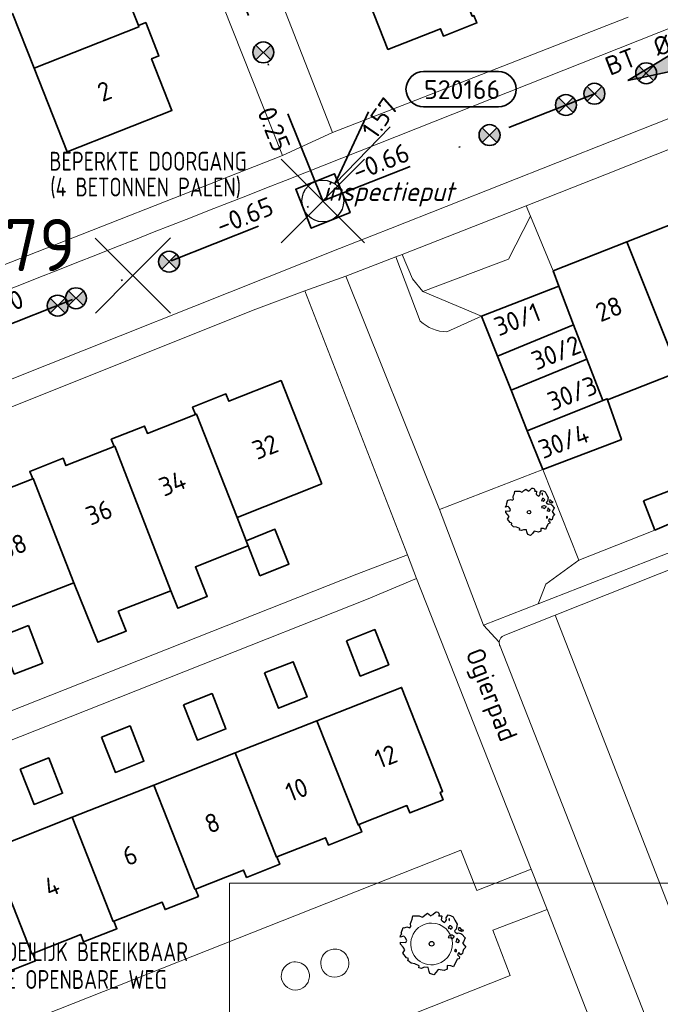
# Model space of a CAD drawing. Header units: metres. Extents: x 152391 to 157968, y 462336 to 467280.
# Tile 252 of 256: x 155052 to 155098, y 464771 to 464842. Entities that reach past the tile are written whole.
import ezdxf
from ezdxf.enums import TextEntityAlignment as Align

# ---------------------------------------------------------------- set-up
doc = ezdxf.new("R2010")
doc.units = ezdxf.units.M
doc.header["$LTSCALE"] = 0.75
doc.header["$PDMODE"] = 3
doc.header["$PDSIZE"] = 3
doc.linetypes.add('RI-VWA_BETON', pattern=[19, 9, -5, 0, -5])
doc.layers.get('0').update_dxf_attribs({"lineweight": 25})
doc.layers.get('defpoints').update_dxf_attribs({"lineweight": 25})
for name, color, linetype, lineweight in [('B-GV-GR-BOOM-S', 252, 'Continuous', 25), ('B-WE-GR-BEPLANTING_CULTUUR_BODEMBEDEKKER-GV', 251, 'Continuous', 18), ('B-WE-GR-BEPLANTING_CULTUUR_HEESTERS-GV', 251, 'Continuous', 18), ('B-WE-GR-GROENVOORZIENING-GV', 251, 'Continuous', 18), ('B-WE-OG-BEBOUWING-GV', 6, 'Continuous', 35), ('B-WE-OG-BEBOUWING-T18', 1, 'Continuous', 18), ('B-WE-OG-TOPOGRAFIE-T18', 1, 'Continuous', 18), ('B-WE-VH-VERHARDING_BETONSTRAATSTEEN-GV', 251, 'Continuous', 18), ('B-WE-VH-VERHARDING_TEGEL-GV', 251, 'Continuous', 18), ('N-OI-RI-BIJZONDERDERHEDEN-T18', 134, 'Continuous', 18), ('N-OI-RI-T50', 130, 'Continuous', 50), ('N-OI-RI-VWA_PUTNUMMER-S @ 0.75', 36, 'Continuous', 35), ('N-OI-RI-VWA_RIOOLPUT_INSPECTIEPUT-S', 36, 'Continuous', 35), ('N-OI-RI-VWA_STROOMRICHTING-S @ 0.75', 36, 'Continuous', 35), ('N-OI-RI-VWA_TRANSPORTLEIDING_BETON_250-G', 36, 'RI-VWA_BETON', 35)]:
    doc.layers.add(name, color=color, linetype=linetype, lineweight=lineweight)
doc.layers.add('inspectieput', color=7, linetype='Continuous', plot=False)
for name, color, linetype, lineweight, plot in [('N-OI-RI-VRIJVERVAL_HULPSTUK-S', 210, 'Continuous', 35, False), ('N-OI-RI-VRIJVERVAL_HULPSTUK-S-GESLOTEN', 190, 'Continuous', 35, False), ('X-XX-AL-TEKENBLAD_HULPLIJN-G', 7, 'Continuous', 18, False)]:
    doc.layers.add(name, color=color, linetype=linetype, lineweight=lineweight, plot=plot)
doc.styles.add('NLCS-ISO', font='isocpeur.ttf')
doc.styles.add('NLCS-ISO-M750-T18', font='NLCS-ISO.ttf', dxfattribs={"height": 1.35})
doc.styles.add('NLCS-ISO-M750-T18_CURSIEF', font='NLCS-ISO.ttf', dxfattribs={"oblique": 15, "height": 1.35})
doc.styles.add('NLCS-ISO-M750-T50', font='NLCS-ISO.ttf', dxfattribs={"height": 3.75})

# ---------------------------------------------------------------- blocks, each defined once
blk = doc.blocks.new('*U142')
at = {"ltscale": 0.1}
blk.add_hatch(color=256, dxfattribs=at).paths.add_polyline_path([(-2.5, 0), (2.5, -0.833), (2.5, 0.833)])
at = {"ltscale": 0.1, "flags": 128}
blk.add_lwpolyline([(-2.5, 0), (2.5, -0.833), (2.5, 0.833)], close=True, dxfattribs=at)
at = {"ltscale": 0.1, "style": 'NLCS-ISO'}
for tag, p in [('BOBL', (-18.461, -3.24)), ('MAT', (-1, -3.74))]:
    blk.add_attdef(tag, text='', height=1.8, dxfattribs=at).set_placement(p, align=Align.BOTTOM_RIGHT)
for tag, p in [('BOBR', (17.515, -3.236)), ('DIA', (1, -3.74))]:
    blk.add_attdef(tag, text='', height=1.8, dxfattribs=at).set_placement(p, align=Align.BOTTOM_LEFT)
at = {"layer": 'defpoints', "ltscale": 0.1, "style": 'NLCS-ISO', "flags": 1}
blk.add_attdef('JVA', text='', height=1.8, dxfattribs=at).set_placement((0, -1), align=Align.TOP_CENTER)
blk = doc.blocks.new('*U143')
at = {"ltscale": 0.1}
blk.add_hatch(color=256, dxfattribs=at).paths.add_polyline_path([(-2.5, 0), (2.5, -0.833), (2.5, 0.833)])
at = {"ltscale": 0.1, "flags": 128}
blk.add_lwpolyline([(-2.5, 0), (2.5, -0.833), (2.5, 0.833)], close=True, dxfattribs=at)
at = {"ltscale": 0.1, "style": 'NLCS-ISO'}
for tag, p in [('MAT', (-1, 0.5)), ('BOBL', (-24.572, 0))]:
    blk.add_attdef(tag, text='', height=1.8, dxfattribs=at).set_placement(p, align=Align.BOTTOM_RIGHT)
for tag, p in [('DIA', (1, 0.5)), ('BOBR', (23.626, -0.008))]:
    blk.add_attdef(tag, text='', height=1.8, dxfattribs=at).set_placement(p, align=Align.BOTTOM_LEFT)
at = {"layer": 'defpoints', "ltscale": 0.1, "style": 'NLCS-ISO', "flags": 1}
blk.add_attdef('JVA', text='', height=1.8, dxfattribs=at).set_placement((0, -1), align=Align.TOP_CENTER)
blk = doc.blocks.new('*U145')
at = {"ltscale": 0.1}
blk.add_hatch(color=256, dxfattribs=at).paths.add_polyline_path([(-2.5, 0), (2.5, -0.833), (2.5, 0.833)])
at = {"ltscale": 0.1, "flags": 128}
blk.add_lwpolyline([(-2.5, 0), (2.5, -0.833), (2.5, 0.833)], close=True, dxfattribs=at)
at = {"ltscale": 0.1, "style": 'NLCS-ISO'}
for tag, p in [('MAT', (-1, 0.5)), ('BOBL', (-27.172, 0))]:
    blk.add_attdef(tag, text='', height=1.8, dxfattribs=at).set_placement(p, align=Align.BOTTOM_RIGHT)
for tag, p in [('DIA', (1, 0.5)), ('BOBR', (26.226, -0.01))]:
    blk.add_attdef(tag, text='', height=1.8, dxfattribs=at).set_placement(p, align=Align.BOTTOM_LEFT)
at = {"layer": 'defpoints', "ltscale": 0.1, "style": 'NLCS-ISO', "flags": 1}
blk.add_attdef('JVA', text='', height=1.8, dxfattribs=at).set_placement((0, -1), align=Align.TOP_CENTER)
blk = doc.blocks.new('B-SRI-PUT_VWA-SO')
at = {"flags": 128}
blk.add_lwpolyline([(-2, 2), (2, 2), (2, -2), (-2, -2)], close=True, dxfattribs=at)
at = {"lineweight": -3, "flags": 128}
blk.add_lwpolyline([(2, -2), (2, 2), (-2, 2), (-2, -2)], close=True, dxfattribs=at)
at = {"lineweight": -3}
blk.add_circle((0, 0), 2, dxfattribs=at)
blk = doc.blocks.new('*U188')
for q in [(4.381, 8.522), (6.436, 7.099)]:
    blk.add_line((1.139, 1.644), q)
blk.add_lwpolyline([(16.81, 12.391), (9.652, 12.391, 1), (9.652, 9.007), (16.81, 9.007, 1)], format="xyb", close=True)
at = {"ltscale": 0.1, "style": 'NLCS-ISO'}
blk.add_attdef('PUTHGT', text='', height=1.8, rotation=55.29903, dxfattribs=at).set_placement((4.331, 6.304), align=Align.MIDDLE_LEFT)
blk.add_attdef('PUTNR', text='', height=1.8, dxfattribs=at).set_placement((13.333, 10.667), align=Align.MIDDLE_CENTER)
blk = doc.blocks.new('SRI-HULP')
h = blk.add_hatch(color=256)
h.dxf.hatch_style = 1
h.paths.add_polyline_path([(-0.707, 0.707, 0.198912), (-1, 0, 0.198912), (-0.707, -0.707), (0, 0)])
h = blk.add_hatch(color=256)
h.dxf.hatch_style = 1
h.paths.add_polyline_path([(1, 0, 0.198912), (0.707, 0.707), (0, 0), (0.707, -0.707, 0.198912)])
for p, q in [((-0.707, 0.707), (0.707, -0.707)), ((-0.707, -0.707), (0.707, 0.707))]:
    blk.add_line(p, q)
blk.add_circle((0, 0), 1)
blk = doc.blocks.new('SRI-HULP-B')
blk.add_line((-5.43, 5.4), (5.4, -5.4))
at = {"flags": 128}
blk.add_lwpolyline([(5.38, 5.42), (0, 0), (-5.4, -5.4)], dxfattribs=at)
blk = doc.blocks.new('ACMAP_ANN_TEMPLATE_type knoop')
at = {"layer": 'defpoints', "style": 'NLCS-ISO-M750-T18_CURSIEF', "oblique": 15}
blk.add_attdef('type_knoop', (0, 0), '', height=1.35, dxfattribs=at)
blk = doc.blocks.new('SGR-BOOM_21_30')
at = {"linetype": 'Continuous'}
for p, q in [((-1.051, 1.335), (-1.016, 1.499)), ((-1.016, 1.499), (-0.668, 1.499)), ((-0.668, 1.499), (-0.516, 1.433)), ((-0.516, 1.433), (-0.47, 1.45)), ((-0.47, 1.45), (-0.365, 1.548)), ((-0.365, 1.548), (-0.226, 1.647)), ((-0.226, 1.647), (-0.133, 1.581)), ((-0.133, 1.581), (-0.063, 1.515)), ((-0.063, 1.515), (0.065, 1.581)), ((0.065, 1.581), (0.205, 1.712)), ((0.205, 1.712), (0.263, 1.729)), ((0.263, 1.729), (0.333, 1.696)), ((0.333, 1.696), (0.391, 1.647)), ((0.402, 1.532), (0.379, 1.499)), ((0.379, 1.499), (0.53, 1.515)), ((0.391, 1.647), (0.402, 1.532)), ((0.542, 1.483), (0.507, 1.285)), ((0.53, 1.515), (0.542, 1.483)), ((0.786, 1.4), (0.891, 1.565)), ((0.891, 1.565), (1.019, 1.532)), ((1.019, 1.532), (1.158, 1.45)), ((1.158, 1.45), (1.251, 1.269)), ((-1.633, 0.579), (-1.528, 0.875)), ((-1.528, 0.875), (-1.458, 0.858)), ((-1.458, 0.858), (-1.342, 0.908)), ((-1.342, 0.908), (-1.179, 0.858)), ((-1.179, 0.858), (-1.121, 0.924)), ((-1.133, 1.088), (-1.109, 1.187)), ((-1.121, 0.924), (-1.133, 1.088)), ((-1.109, 1.187), (-1.051, 1.335)), ((0.507, 1.285), (0.565, 1.236)), ((0.565, 1.236), (0.693, 1.154)), ((0.693, 1.154), (0.751, 1.203)), ((0.751, 1.203), (0.798, 1.285)), ((0.798, 1.285), (0.786, 1.4)), ((0.937, 0.908), (0.891, 0.875)), ((0.891, 0.875), (0.926, 0.825)), ((0.972, 1.368), (0.926, 1.335)), ((0.926, 1.335), (0.949, 1.253)), ((0.926, 0.825), (0.984, 0.842)), ((0.972, 0.973), (0.937, 0.908)), ((0.949, 1.253), (0.961, 1.236)), ((0.961, 1.269), (0.972, 1.368)), ((1.03, 0.973), (0.972, 0.973)), ((0.984, 0.842), (1.03, 0.776)), ((1.077, 0.94), (1.03, 0.973)), ((1.03, 0.776), (1.077, 0.842)), ((1.124, 0.875), (1.077, 0.94)), ((1.077, 0.842), (1.124, 0.875)), ((1.321, 0.793), (1.228, 0.694)), ((1.251, 1.269), (1.379, 1.055)), ((1.379, 1.055), (1.321, 0.793)), ((1.472, 0.858), (1.438, 0.809)), ((1.438, 0.809), (1.461, 0.743)), ((1.461, 0.743), (1.531, 0.694)), ((1.542, 0.858), (1.472, 0.858)), ((1.531, 0.727), (1.635, 0.678)), ((1.531, 0.694), (1.542, 0.727)), ((1.624, 0.76), (1.542, 0.858)), ((1.728, 0.71), (1.624, 0.76)), ((1.635, 0.678), (1.728, 0.71)), ((-1.703, 0.365), (-1.656, 0.48)), ((-1.493, 0.415), (-1.703, 0.365)), ((-1.679, -0.029), (-1.668, 0.086)), ((-1.668, 0.086), (-1.389, 0.07)), ((-1.656, 0.48), (-1.598, 0.53)), ((-1.598, 0.53), (-1.633, 0.579)), ((-1.423, 0.333), (-1.493, 0.415)), ((-1.33, 0.185), (-1.423, 0.333)), ((-1.389, 0.07), (-1.33, 0.185)), ((0.926, 0.415), (0.891, 0.333)), ((0.891, 0.333), (1.03, 0.316)), ((1.054, 0.464), (0.926, 0.415)), ((1.03, 0.316), (1.112, 0.251)), ((1.112, 0.464), (1.054, 0.464)), ((1.217, 0.398), (1.112, 0.464)), ((1.112, 0.251), (1.205, 0.365)), ((1.205, 0.365), (1.24, 0.415)), ((1.228, 0.694), (1.275, 0.628)), ((1.275, 0.628), (1.379, 0.563)), ((1.344, 0.185), (1.31, 0.103)), ((1.434, 0.049), (1.31, 0.103)), ((1.356, 0.3), (1.344, 0.234)), ((1.344, 0.234), (1.344, 0.185)), ((1.426, 0.234), (1.356, 0.3)), ((1.379, 0.563), (1.438, 0.595)), ((1.472, 0.201), (1.426, 0.234)), ((1.434, 0.049), (1.507, 0.136)), ((1.438, 0.595), (1.565, 0.563)), ((1.507, 0.136), (1.472, 0.201)), ((1.565, 0.563), (1.635, 0.513)), ((1.635, 0.513), (1.81, 0.316)), ((1.717, 0.103), (1.67, 0.037)), ((1.67, 0.037), (1.763, -0.094)), ((1.81, 0.316), (1.717, 0.103)), ((-1.54, -0.177), (-1.679, -0.029)), ((-1.551, -0.505), (-1.493, -0.423)), ((-1.354, -0.752), (-1.551, -0.505)), ((-1.435, -0.324), (-1.54, -0.177)), ((-1.493, -0.423), (-1.435, -0.324)), ((1.286, -0.292), (1.24, -0.357)), ((1.24, -0.357), (1.251, -0.423)), ((1.263, -0.423), (1.333, -0.407)), ((1.333, -0.341), (1.286, -0.292)), ((1.333, -0.407), (1.333, -0.341)), ((1.461, -0.472), (1.391, -0.587)), ((1.391, -0.587), (1.426, -0.637)), ((1.426, -0.637), (1.496, -0.702)), ((1.577, -0.587), (1.461, -0.472)), ((1.496, -0.702), (1.484, -0.801)), ((1.658, -0.522), (1.577, -0.587)), ((1.682, -0.423), (1.658, -0.522)), ((1.717, -0.308), (1.682, -0.423)), ((1.845, -0.177), (1.717, -0.308)), ((1.763, -0.094), (1.845, -0.177)), ((-1.249, -0.784), (-1.354, -0.752)), ((-1.272, -0.899), (-1.249, -0.784)), ((-1.109, -1.047), (-1.272, -0.899)), ((-0.912, -1.08), (-1.109, -1.047)), ((-0.668, -1.179), (-0.912, -1.08)), ((-0.679, -1.294), (-0.668, -1.179)), ((-0.551, -1.326), (-0.679, -1.294)), ((-0.4, -1.261), (-0.551, -1.326)), ((-0.191, -1.277), (-0.4, -1.261)), ((-0.156, -1.425), (-0.191, -1.277)), ((0.356, -1.376), (0.251, -1.524)), ((0.682, -1.441), (0.356, -1.376)), ((0.833, -1.359), (0.682, -1.441)), ((0.844, -1.162), (0.833, -1.359)), ((1.03, -1.179), (0.844, -1.162)), ((1.182, -1.244), (1.03, -1.179)), ((1.286, -1.014), (1.182, -1.244)), ((1.356, -0.883), (1.286, -1.014)), ((1.368, -0.834), (1.356, -0.883)), ((1.484, -0.801), (1.368, -0.834)), ((-0.133, -1.491), (-0.156, -1.425)), ((-0.098, -1.606), (-0.133, -1.491)), ((0.112, -1.671), (-0.098, -1.606)), ((0.251, -1.524), (0.112, -1.671))]:
    blk.add_line(p, q, dxfattribs=at)
blk.add_circle((0, 0), 0.126, dxfattribs=at)
blk = doc.blocks.new('SGR-BOOM_31_50')
at = {"linetype": 'Continuous'}
for p, q in [((-0.487, 2.064), (-0.301, 2.196)), ((-0.301, 2.196), (-0.177, 2.108)), ((0.087, 2.108), (0.273, 2.283)), ((0.273, 2.283), (0.351, 2.305)), ((0.351, 2.305), (0.444, 2.261)), ((0.444, 2.261), (0.521, 2.196)), ((0.521, 2.196), (0.537, 2.042)), ((-1.51, 1.451), (-1.479, 1.582)), ((-1.495, 1.232), (-1.51, 1.451)), ((-1.479, 1.582), (-1.402, 1.78)), ((-1.402, 1.78), (-1.355, 1.999)), ((-1.355, 1.999), (-0.89, 1.999)), ((-0.89, 1.999), (-0.688, 1.911)), ((-0.688, 1.911), (-0.626, 1.933)), ((-0.626, 1.933), (-0.487, 2.064)), ((-0.177, 2.108), (-0.084, 2.02)), ((-0.084, 2.02), (0.087, 2.108)), ((0.537, 2.042), (0.506, 1.999)), ((0.506, 1.999), (0.707, 2.02)), ((0.723, 1.977), (0.676, 1.714)), ((0.676, 1.714), (0.754, 1.648)), ((0.707, 2.02), (0.723, 1.977)), ((0.754, 1.648), (0.924, 1.539)), ((0.924, 1.539), (1.002, 1.604)), ((1.002, 1.604), (1.064, 1.714)), ((1.048, 1.867), (1.188, 2.086)), ((1.064, 1.714), (1.048, 1.867)), ((1.188, 2.086), (1.358, 2.042)), ((1.296, 1.823), (1.234, 1.78)), ((1.234, 1.78), (1.265, 1.67)), ((1.265, 1.67), (1.281, 1.648)), ((1.281, 1.692), (1.296, 1.823)), ((1.358, 2.042), (1.545, 1.933)), ((1.545, 1.933), (1.669, 1.692)), ((1.669, 1.692), (1.839, 1.407)), ((-2.177, 0.772), (-2.038, 1.166)), ((-2.131, 0.706), (-2.177, 0.772)), ((-2.038, 1.166), (-1.944, 1.144)), ((-1.944, 1.144), (-1.789, 1.21)), ((-1.789, 1.21), (-1.572, 1.144)), ((-1.572, 1.144), (-1.495, 1.232)), ((1.25, 1.21), (1.188, 1.166)), ((1.188, 1.166), (1.234, 1.101)), ((1.234, 1.101), (1.312, 1.122)), ((1.296, 1.298), (1.25, 1.21)), ((1.374, 1.298), (1.296, 1.298)), ((1.312, 1.122), (1.374, 1.035)), ((1.436, 1.254), (1.374, 1.298)), ((1.374, 1.035), (1.436, 1.122)), ((1.498, 1.166), (1.436, 1.254)), ((1.436, 1.122), (1.498, 1.166)), ((1.762, 1.057), (1.638, 0.925)), ((1.638, 0.925), (1.7, 0.838)), ((1.7, 0.838), (1.839, 0.75)), ((1.839, 1.407), (1.762, 1.057)), ((1.839, 0.75), (1.917, 0.794)), ((1.963, 1.144), (1.917, 1.079)), ((1.917, 1.079), (1.948, 0.991)), ((1.917, 0.794), (2.087, 0.75)), ((1.948, 0.991), (2.041, 0.925)), ((2.056, 1.144), (1.963, 1.144)), ((2.041, 0.969), (2.18, 0.903)), ((2.041, 0.925), (2.056, 0.969)), ((2.165, 1.013), (2.056, 1.144)), ((2.087, 0.75), (2.18, 0.684)), ((2.304, 0.947), (2.165, 1.013)), ((2.18, 0.903), (2.304, 0.947)), ((-2.27, 0.487), (-2.208, 0.641)), ((-1.991, 0.553), (-2.27, 0.487)), ((-2.239, -0.038), (-2.224, 0.115)), ((-2.224, 0.115), (-1.851, 0.093)), ((-2.208, 0.641), (-2.131, 0.706)), ((-1.898, 0.444), (-1.991, 0.553)), ((-1.774, 0.246), (-1.898, 0.444)), ((-1.851, 0.093), (-1.774, 0.246)), ((1.234, 0.553), (1.188, 0.444)), ((1.188, 0.444), (1.374, 0.422)), ((1.405, 0.619), (1.234, 0.553)), ((1.374, 0.422), (1.483, 0.334)), ((1.483, 0.619), (1.405, 0.619)), ((1.622, 0.531), (1.483, 0.619)), ((1.483, 0.334), (1.607, 0.487)), ((1.607, 0.487), (1.653, 0.553)), ((1.793, 0.246), (1.746, 0.137)), ((1.911, 0.065), (1.746, 0.137)), ((1.808, 0.4), (1.793, 0.312)), ((1.793, 0.312), (1.793, 0.246)), ((1.901, 0.312), (1.808, 0.4)), ((1.963, 0.268), (1.901, 0.312)), ((1.911, 0.065), (2.01, 0.181)), ((2.01, 0.181), (1.963, 0.268)), ((2.18, 0.684), (2.413, 0.422)), ((2.289, 0.137), (2.227, 0.049)), ((2.227, 0.049), (2.351, -0.126)), ((2.413, 0.422), (2.289, 0.137)), ((-2.053, -0.235), (-2.239, -0.038)), ((-2.069, -0.673), (-1.991, -0.564)), ((-1.805, -1.002), (-2.069, -0.673)), ((-1.913, -0.433), (-2.053, -0.235)), ((-1.991, -0.564), (-1.913, -0.433)), ((1.715, -0.389), (1.653, -0.476)), ((1.653, -0.476), (1.669, -0.564)), ((1.684, -0.564), (1.777, -0.542)), ((1.777, -0.454), (1.715, -0.389)), ((1.777, -0.542), (1.777, -0.454)), ((1.948, -0.63), (1.855, -0.783)), ((2.103, -0.783), (1.948, -0.63)), ((2.211, -0.695), (2.103, -0.783)), ((2.242, -0.564), (2.211, -0.695)), ((2.289, -0.411), (2.242, -0.564)), ((2.459, -0.235), (2.289, -0.411)), ((2.351, -0.126), (2.459, -0.235)), ((-1.665, -1.046), (-1.805, -1.002)), ((-1.696, -1.199), (-1.665, -1.046)), ((-1.479, -1.396), (-1.696, -1.199)), ((-1.216, -1.44), (-1.479, -1.396)), ((1.715, -1.352), (1.576, -1.659)), ((1.808, -1.177), (1.715, -1.352)), ((1.824, -1.112), (1.808, -1.177)), ((1.979, -1.068), (1.824, -1.112)), ((1.855, -0.783), (1.901, -0.849)), ((1.901, -0.849), (1.994, -0.936)), ((1.994, -0.936), (1.979, -1.068)), ((-0.89, -1.571), (-1.216, -1.44)), ((-0.906, -1.725), (-0.89, -1.571)), ((-0.735, -1.769), (-0.906, -1.725)), ((-0.533, -1.681), (-0.735, -1.769)), ((-0.254, -1.703), (-0.533, -1.681)), ((-0.208, -1.9), (-0.254, -1.703)), ((-0.177, -1.988), (-0.208, -1.9)), ((-0.13, -2.141), (-0.177, -1.988)), ((0.335, -2.031), (0.149, -2.229)), ((0.475, -1.834), (0.335, -2.031)), ((0.909, -1.922), (0.475, -1.834)), ((1.11, -1.812), (0.909, -1.922)), ((1.126, -1.55), (1.11, -1.812)), ((1.374, -1.571), (1.126, -1.55)), ((1.576, -1.659), (1.374, -1.571)), ((0.149, -2.229), (-0.13, -2.141))]:
    blk.add_line(p, q, dxfattribs=at)
blk.add_circle((0, 0), 0.169, dxfattribs=at)

msp = doc.modelspace()

# ---------------------------------------------------------------- linework, layer by layer
at = {"layer": 'B-WE-GR-BEPLANTING_CULTUUR_BODEMBEDEKKER-GV'}
for points in [[(155081.902, 464777.188, 1.048832), (155082.043, 464774.199)], [(155082.043, 464774.199, 0.953839), (155081.902, 464777.188)], [(155075.957, 464774.249, 1.046029), (155073.936, 464774.287)], [(155073.125, 464773.324, 1.04601), (155071.104, 464773.362)], [(155073.936, 464774.287, 0.954961), (155075.957, 464774.249)], [(155071.104, 464773.362, 0.954979), (155073.125, 464773.324)]]:
    msp.add_lwpolyline(points, format="xyb", dxfattribs=at)
at = {"layer": 'B-WE-GR-BEPLANTING_CULTUUR_HEESTERS-GV'}
for points in [[(155089.877, 464809.77), (155082.476, 464806.879), (155085.616, 464798.574), (155089.56, 464800.116), (155090.106, 464801.532), (155092.473, 464803.258)], [(155101.571, 464806.955), (155097.92, 464805.41), (155092.473, 464803.258), (155090.106, 464801.532), (155089.56, 464800.116), (155102.319, 464805.104)]]:
    msp.add_lwpolyline(points, close=True, dxfattribs=at)
at = {"layer": 'B-WE-GR-GROENVOORZIENING-GV'}
msp.add_lwpolyline([(155087.417, 464824.872), (155088.992, 464827.968), (155088.688, 464828.696), (155079.794, 464825.206), (155080.537, 464823.445), (155081.275, 464822.555)], close=True, dxfattribs=at)
at = {"layer": 'B-WE-OG-BEBOUWING-GV'}
for points in [[(155075.869, 464847.29), (155078.76, 464839.937), (155082.543, 464841.421), (155082.751, 464840.891), (155085.152, 464841.833), (155084.944, 464842.363), (155084.82, 464842.315), (155081.938, 464849.661)], [(155058.525, 464847.531), (155058.573, 464847.409), (155051.036, 464844.437), (155050.962, 464844.624), (155046.685, 464842.938), (155047.522, 464840.822), (155051.797, 464842.507), (155053.347, 464838.576), (155060.884, 464841.548), (155060.845, 464841.647), (155059.467, 464845.142), (155059.997, 464845.351), (155059.056, 464847.74)], [(155055.716, 464832.567), (155063.253, 464835.54), (155061.787, 464839.258), (155062.317, 464839.467), (155061.375, 464841.856), (155060.845, 464841.647), (155060.884, 464841.548), (155053.347, 464838.576)], [(155101.409, 464828.275), (155095.912, 464826.103), (155099.656, 464816.789), (155105.159, 464818.964)], [(155092.098, 464820.164), (155093.047, 464817.693), (155094.188, 464814.724), (155094.501, 464814.85), (155094.531, 464814.764), (155099.656, 464816.789), (155095.912, 464826.103), (155090.641, 464824.02), (155091.04, 464822.919)], [(155085.489, 464820.776), (155086.632, 464817.909), (155092.098, 464820.164), (155091.04, 464822.919)], [(155092.098, 464820.164), (155086.632, 464817.909), (155087.605, 464815.47), (155093.047, 464817.693)], [(155088.77, 464812.547), (155094.188, 464814.724), (155093.047, 464817.693), (155087.605, 464815.47)], [(155074.026, 464808.723), (155071.088, 464816.144), (155067.336, 464814.663), (155067.126, 464815.193), (155064.734, 464814.248), (155064.943, 464813.718), (155065.005, 464813.743), (155067.939, 464806.313)], [(155089.877, 464809.77), (155095.379, 464811.857), (155095.527, 464811.913), (155094.531, 464814.764), (155094.501, 464814.85), (155094.188, 464814.724), (155088.77, 464812.547)], [(155068.585, 464804.647), (155067.925, 464806.308), (155067.939, 464806.313), (155065.005, 464813.743), (155064.943, 464813.718), (155061.489, 464812.354), (155061.279, 464812.884), (155058.887, 464811.939), (155059.096, 464811.409), (155059.146, 464811.429), (155063.18, 464801.055), (155063.664, 464799.803), (155065.785, 464800.646), (155064.941, 464802.768), (155068.732, 464804.276)], [(155059.4, 464799.594), (155063.18, 464801.055), (155059.146, 464811.429), (155059.096, 464811.409), (155055.642, 464810.046), (155055.432, 464810.576), (155053.039, 464809.631), (155053.249, 464809.101), (155053.286, 464809.116), (155056.205, 464801.619), (155057.923, 464797.359), (155059.973, 464798.156)], [(155053.249, 464809.101), (155049.757, 464807.722), (155049.548, 464808.252), (155047.155, 464807.308), (155047.364, 464806.778), (155047.426, 464806.802), (155050.355, 464799.385), (155056.205, 464801.619), (155053.286, 464809.116)], [(155097.122, 464807.511), (155097.92, 464805.41), (155101.571, 464806.955), (155100.823, 464808.956)], [(155069.57, 464802.136), (155071.656, 464802.973), (155070.652, 464805.476), (155068.585, 464804.647), (155068.732, 464804.276)], [(155052.947, 464798.565), (155050.869, 464797.737), (155050.983, 464797.437), (155051.923, 464795.066), (155053.972, 464795.864)], [(155075.777, 464797.461), (155076.773, 464794.931), (155078.82, 464795.736), (155077.824, 464798.266)], [(155069.91, 464795.152), (155070.906, 464792.622), (155072.953, 464793.428), (155071.958, 464795.958)], [(155076.667, 464784.264), (155080.127, 464785.632), (155080.336, 464785.101), (155082.726, 464786.046), (155082.517, 464786.576), (155082.683, 464786.642), (155079.74, 464794.109), (155073.662, 464791.715), (155076.615, 464784.244)], [(155064.09, 464792.862), (155065.086, 464790.332), (155067.133, 464791.138), (155066.137, 464793.667)], [(155058.194, 464790.542), (155059.189, 464788.012), (155061.237, 464788.818), (155060.241, 464791.347)], [(155073.662, 464791.715), (155067.801, 464789.404), (155070.756, 464781.928), (155070.789, 464781.941), (155074.277, 464783.319), (155074.486, 464782.789), (155076.877, 464783.734), (155076.667, 464784.264), (155076.615, 464784.244)], [(155067.801, 464789.404), (155061.94, 464787.094), (155064.898, 464779.612), (155064.94, 464779.629), (155068.399, 464780.996), (155068.609, 464780.466), (155070.999, 464781.411), (155070.789, 464781.941), (155070.756, 464781.928)], [(155052.351, 464788.242), (155053.346, 464785.713), (155053.35, 464785.714), (155055.393, 464786.518), (155054.398, 464789.048), (155052.355, 464788.244)], [(155064.94, 464779.629), (155064.898, 464779.612), (155061.94, 464787.094), (155056.079, 464784.784), (155059.039, 464777.296), (155059.086, 464777.315), (155062.55, 464778.684), (155062.759, 464778.154), (155065.149, 464779.099)], [(155053.253, 464775.009), (155056.696, 464776.37), (155056.905, 464775.84), (155059.295, 464776.785), (155059.086, 464777.315), (155059.039, 464777.296), (155056.079, 464784.784), (155050.217, 464782.475), (155053.18, 464774.98)], [(155044.155, 464780.085), (155047.112, 464772.582), (155050.863, 464774.064), (155051.072, 464773.534), (155053.462, 464774.479), (155053.253, 464775.009), (155053.18, 464774.98), (155050.217, 464782.475)]]:
    msp.add_lwpolyline(points, close=True, dxfattribs=at)
at = {"layer": 'B-WE-VH-VERHARDING_BETONSTRAATSTEEN-GV'}
for points in [[(155018.509, 464815.906), (155022.837, 464804.753), (155075.286, 464825.637), (155078.944, 464827.079), (155098.949, 464834.967), (155149.741, 464854.995), (155174.972, 464864.784), (155179.649, 464866.418), (155181.154, 464866.78), (155182.559, 464866.804), (155193.207, 464866.075), (155200.195, 464865.568), (155200.739, 464871.506), (155194.077, 464871.96), (155180.831, 464873.058), (155179.426, 464872.996), (155178.306, 464872.746), (155128.099, 464852.894), (155128.089, 464852.89), (155114.004, 464847.486), (155112.938, 464847.003), (155096.711, 464840.559), (155071.418, 464830.515)], [(155081.275, 464822.555), (155080.537, 464823.445), (155079.794, 464825.206), (155079.332, 464825.03), (155081.087, 464820.415)], [(155082.994, 464819.64), (155085.489, 464820.776), (155081.275, 464822.555)], [(155122.227, 464804.844), (155123.065, 464805.173), (155132.453, 464781.733), (155132.676, 464781.176), (155138.306, 464783.429), (155138.039, 464784.108), (155126.492, 464813.497), (155090.781, 464799.308), (155102.181, 464770.099), (155101.818, 464769.833)], [(155101.818, 464769.833), (155102.181, 464770.099), (155090.781, 464799.308), (155087.166, 464797.872)], [(155086.815, 464797.073), (155097.734, 464769.256)]]:
    msp.add_lwpolyline(points, dxfattribs=at)
for points in [[(155071.418, 464830.515, 0.002986), (155027.834, 464813.221)], [(155081.087, 464820.415, 0.173659), (155082.994, 464819.64)], [(155087.166, 464797.872, 0.209124), (155086.815, 464797.573)], [(155086.758, 464797.37, 0.137507), (155086.815, 464797.073)], [(155086.815, 464797.573, 0.093167), (155086.758, 464797.37)]]:
    msp.add_lwpolyline(points, format="xyb", dxfattribs=at)
msp.add_lwpolyline([(155085.489, 464820.776), (155091.04, 464822.919), (155090.641, 464824.02), (155088.992, 464827.968), (155087.417, 464824.872), (155081.275, 464822.555)], close=True, dxfattribs=at)
at = {"layer": 'B-WE-VH-VERHARDING_TEGEL-GV'}
for points in [[(155050.563, 464895.352), (155049.901, 464897.179), (155043.037, 464914.762), (155041.297, 464914.059), (155039.059, 464913.153), (155040.906, 464908.505), (155069.013, 464837.796), (155071.194, 464832.308), (155074.789, 464833.961), (155068.07, 464851.149), (155067.35, 464852.96), (155059.586, 464872.863), (155058.266, 464875.823), (155057.219, 464878.526)], [(155041.655, 464786.356), (155077.221, 464800.435), (155080.821, 464801.93), (155080.173, 464803.632), (155076.523, 464802.235), (155040.919, 464788.179), (155040.968, 464787.979), (155034.769, 464785.538), (155035.415, 464783.885)], [(155048.697, 464768.467), (155042.445, 464765.975), (155043.492, 464763.272), (155044.79, 464759.872), (155045.935, 464756.97), (155052.236, 464759.412), (155087.541, 464773.42), (155086.294, 464776.671), (155090.195, 464778.166), (155089.047, 464781.068), (155085.147, 464779.523), (155084.001, 464782.425)]]:
    msp.add_lwpolyline(points, close=True, dxfattribs=at)
for points in [[(155201.401, 464860.612), (155201.681, 464864.297), (155201.763, 464865.38), (155201.461, 464865.401), (155200.195, 464865.568), (155193.207, 464866.075), (155182.559, 464866.804), (155181.154, 464866.78), (155179.649, 464866.418), (155174.972, 464864.784), (155149.741, 464854.995), (155098.949, 464834.967), (155078.944, 464827.079), (155075.286, 464825.637), (155022.837, 464804.753), (155023.539, 464802.952), (155027.289, 464804.448), (155033.44, 464806.94)], [(155033.44, 464806.94), (155069.094, 464821.197), (155072.795, 464822.592), (155075.741, 464823.654), (155079.332, 464825.03), (155079.794, 464825.206), (155088.688, 464828.696), (155094.347, 464830.916), (155099.71, 464833.064), (155122.245, 464842.092), (155151.654, 464853.646), (155153.654, 464854.444), (155174.806, 464862.618), (155179.557, 464864.262)], [(155071.418, 464830.515), (155096.711, 464840.559), (155112.938, 464847.003), (155114.004, 464847.486)], [(155096.026, 464842.26), (155080.208, 464836.079), (155074.789, 464833.961), (155071.194, 464832.308), (155050.317, 464824.119), (155049.496, 464826.097), (155047.589, 464825.336), (155048.466, 464823.214), (155046.612, 464822.521), (155044.602, 464821.734), (155023.776, 464813.583), (155024.309, 464812.216)], [(155086.758, 464797.37), (155085.616, 464798.574), (155082.476, 464806.879), (155075.741, 464823.654), (155072.795, 464822.592), (155080.173, 464803.632), (155080.821, 464801.93)], [(155087.166, 464797.872), (155090.781, 464799.308), (155126.492, 464813.497), (155130.061, 464814.915)], [(155108.071, 464809.447), (155107.221, 464809.198), (155108.019, 464807.297), (155103.168, 464805.403), (155102.47, 464807.254), (155101.571, 464806.955), (155102.319, 464805.104), (155089.56, 464800.116), (155085.616, 464798.574), (155086.758, 464797.37)], [(155080.821, 464801.93), (155089.047, 464781.068), (155090.195, 464778.166), (155094.374, 464767.451), (155098.228, 464768.909)], [(155097.734, 464769.256), (155086.815, 464797.073)]]:
    msp.add_lwpolyline(points, dxfattribs=at)
for points in [[(155027.834, 464813.221, -0.002986), (155071.418, 464830.515)], [(155086.815, 464797.573, -0.209124), (155087.166, 464797.872)], [(155086.815, 464797.073, -0.137507), (155086.758, 464797.37)], [(155086.758, 464797.37, -0.093167), (155086.815, 464797.573)], [(155082.043, 464774.199, -1.048832), (155081.902, 464777.188)], [(155081.902, 464777.188, -0.953839), (155082.043, 464774.199)], [(155073.936, 464774.287, -1.046029), (155075.957, 464774.249)], [(155071.104, 464773.362, -1.04601), (155073.125, 464773.324)], [(155075.957, 464774.249, -0.954961), (155073.936, 464774.287)], [(155073.125, 464773.324, -0.954979), (155071.104, 464773.362)]]:
    msp.add_lwpolyline(points, format="xyb", dxfattribs=at)
at = {"layer": 'inspectieput'}
msp.add_point((155074.09, 464829.05), dxfattribs=at)
at = {"layer": 'N-OI-RI-VWA_TRANSPORTLEIDING_BETON_250-G'}
for p, q in [((155074.09, 464829.05), (155058.59, 464867.76)), ((155074.09, 464829.05), (155121.4, 464847.73)), ((155023.14, 464808.97), (155074.09, 464829.05))]:
    msp.add_line(p, q, dxfattribs=at)
at = {"layer": 'X-XX-AL-TEKENBLAD_HULPLIJN-G', "flags": 128}
msp.add_lwpolyline([(155367.39, 464780.044), (155311.783, 464780.044), (155311.783, 464780.044), (155067.39, 464780.044), (155067.39, 464544.346), (155067.39, 464544.346), (155067.39, 464349.544), (155225.909, 464349.544), (155225.909, 464440.363), (155367.39, 464440.363)], close=True, dxfattribs=at)
at = {"layer": 'X-XX-AL-TEKENBLAD_HULPLIJN-G', "transparency": 33554559, "flags": 128}
msp.add_lwpolyline([(155367.39, 464780.044), (155311.783, 464780.044), (155311.783, 464780.044), (155067.39, 464780.044), (155067.39, 464544.346), (155067.39, 464544.346), (155067.39, 464349.544), (155225.909, 464349.544), (155225.909, 464440.363), (155367.39, 464440.363)], close=True, dxfattribs=at)

# ---------------------------------------------------------------- block references
at = {"layer": 'B-GV-GR-BOOM-S', "transparency": 33554559}
for name, p in [('SGR-BOOM_21_30', (155088.9, 464806.7)), ('SGR-BOOM_31_50', (155081.9, 464775.7))]:
    msp.add_blockref(name, p, dxfattribs=at)
at = {"layer": 'defpoints'}
msp.add_blockref('ACMAP_ANN_TEMPLATE_type knoop', (155074.09, 464829.05), dxfattribs=at).add_auto_attribs({'type_knoop': 'inspectieput'})
at = {"layer": 'N-OI-RI-VRIJVERVAL_HULPSTUK-S', "xscale": 0.75, "yscale": 0.75, "zscale": 0.75}
for p in [(155069.812, 464839.719), (155097.312, 464838.219), (155093.594, 464836.75), (155091.547, 464835.938), (155086.062, 464833.781), (155063.047, 464824.688), (155056.359, 464822.062), (155055.047, 464821.531)]:
    msp.add_blockref('SRI-HULP', p, dxfattribs=at)
at = {"layer": 'N-OI-RI-VRIJVERVAL_HULPSTUK-S-GESLOTEN', "xscale": 0.5, "yscale": 0.5, "zscale": 0.5}
msp.add_blockref('SRI-HULP-B', (155060.453, 464823.688), dxfattribs=at)
at = {"layer": 'N-OI-RI-VWA_PUTNUMMER-S @ 0.75', "xscale": 0.75, "yscale": 0.75, "zscale": 0.75}
msp.add_blockref('*U188', (155074.09, 464829.05), dxfattribs=at).add_auto_attribs({'PUTNR': '520166', 'PUTHGT': '1.57'})
at = {"layer": 'N-OI-RI-VWA_RIOOLPUT_INSPECTIEPUT-S', "xscale": 0.75, "yscale": 0.75, "zscale": 0.75, "rotation": 111.8218221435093}
msp.add_blockref('B-SRI-PUT_VWA-SO', (155074.09, 464829.05), dxfattribs=at)
at = {"layer": 'N-OI-RI-VWA_STROOMRICHTING-S @ 0.75', "xscale": 0.75, "yscale": 0.75, "zscale": 0.75}
for name, p, rotation, values in [('*U142', (155066.34, 464848.405), 291.8218221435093, {'MAT': 'BT', 'DIA': '%%c250', 'BOBL': '-0.02', 'BOBR': '0.25'}), ('*U143', (155097.745, 464838.39), 21.54621475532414, {'MAT': 'BT', 'DIA': '%%c250', 'BOBL': '-0.66', 'BOBR': '-0.49'}), ('*U145', (155048.615, 464819.01), 21.50998861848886, {'MAT': 'BT', 'DIA': '%%c250', 'BOBL': '-0.80', 'BOBR': '-0.65'})]:
    msp.add_blockref(name, p, dxfattribs=dict(at, rotation=rotation)).add_auto_attribs(values)

# ---------------------------------------------------------------- texts
at = {"layer": 'B-WE-OG-BEBOUWING-T18', "style": 'NLCS-ISO-M750-T18'}
for s, rotation, p in [('2', 21.5, (155058.405, 464836.93)), ('28', 21.6, (155094.635, 464821.297)), ('30/1', 21.1, (155088.05, 464820.55)), ('30/2', 21.8, (155090.839, 464818.16)), ('30/3', 21.7, (155092.003, 464815.24)), ('30/4', 20.8, (155091.38, 464811.79)), ('32', 21.5, (155069.944, 464811.392)), ('34', 21.5, (155063.289, 464808.764)), ('36', 21.5, (155058.015, 464806.682)), ('38', 21.5, (155051.864, 464804.254)), ('12', 21.5, (155078.616, 464789.156)), ('10', 21.5, (155072.212, 464786.774)), ('8', 21.5, (155066.148, 464784.384)), ('6', 21.5, (155060.238, 464782.055)), ('4', 21.5, (155054.627, 464779.843))]:
    msp.add_text(s, height=1.35, rotation=rotation, dxfattribs=at).set_placement(p, align=Align.MIDDLE)
at = {"layer": 'B-WE-OG-TOPOGRAFIE-T18', "style": 'NLCS-ISO-M750-T18'}
msp.add_text('Ogierpad', height=1.35, rotation=291.5, dxfattribs=at).set_placement((155086.029, 464793.52), align=Align.MIDDLE)
at = {"layer": 'N-OI-RI-BIJZONDERDERHEDEN-T18', "style": 'NLCS-ISO-M750-T18_CURSIEF', "width": 0.8}
for s, p in [('BEPERKTE DOORGANG', (155054.445, 464831.228)), ('(4 BETONNEN PALEN)', (155054.513, 464829.372)), ('PUTNR. 520164 MOEILIJK BEREIKBAAR', (155040.17, 464774.454)), ('60.00M VANUIT DE OPENBARE WEG', (155040.17, 464772.462))]:
    msp.add_text(s, height=1.35, dxfattribs=at).set_placement(p)
at = {"layer": 'N-OI-RI-T50', "style": 'NLCS-ISO-M750-T50'}
msp.add_text('79', height=3.75, dxfattribs=at).set_placement((155051.209, 464824.01))

doc.saveas('drawing.dxf')
